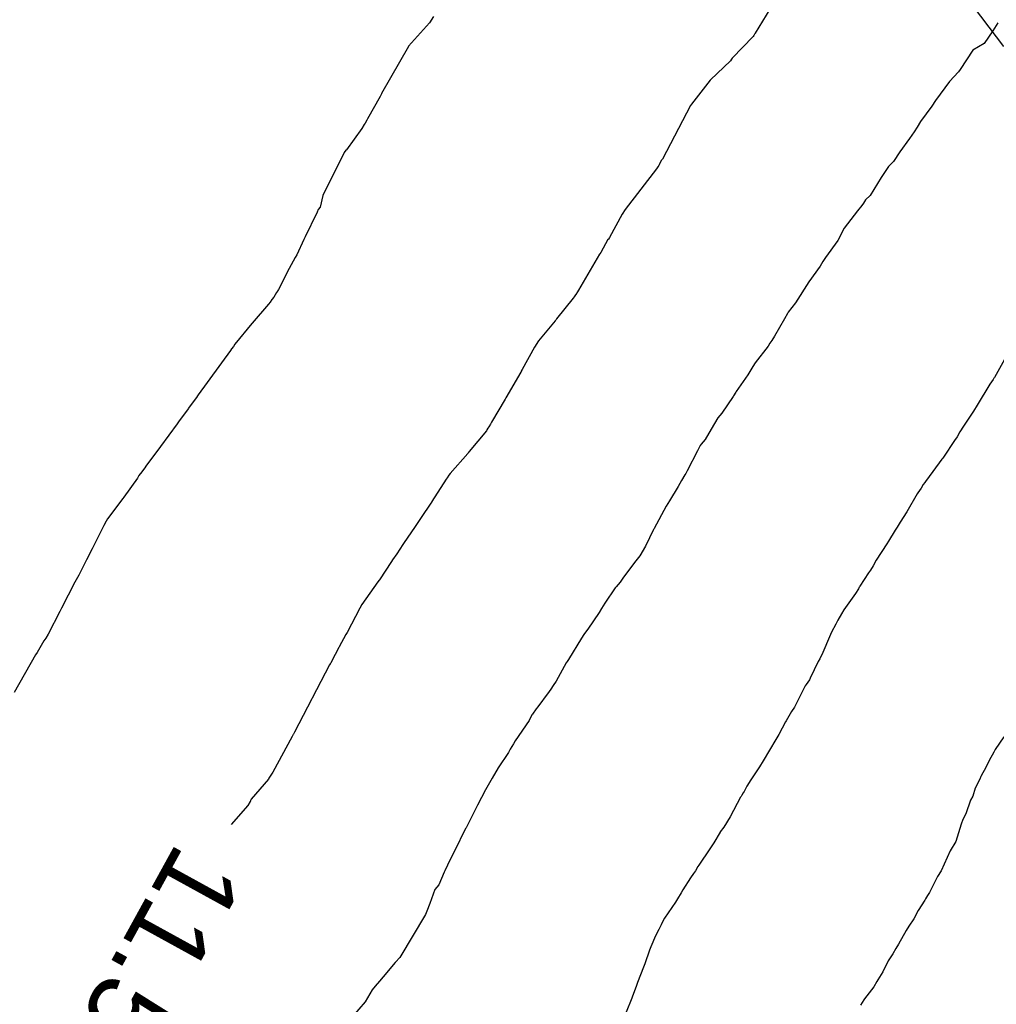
# Model space of a CAD drawing. Extents: x 158343 to 162498, y 431347 to 434500.
# Tile 153 of 220: x 159559 to 159582, y 434014 to 434037. Entities that reach past the tile are written whole.
import ezdxf

# ---------------------------------------------------------------- set-up
doc = ezdxf.new("R2010")
doc.units = 0
doc.header["$LTSCALE"] = 10
doc.header["$MEASUREMENT"] = 0
for name, color, linetype in [('000_arcering', 8, 'CONTINUOUS'), ('47_binneninrichting', 8, 'CONTINUOUS'), ('def. con-hoogtelijn (index)', 8, 'CONTINUOUS')]:
    doc.layers.add(name, color=color, linetype=linetype)
doc.styles.add('Style-WORKING', font='WORKING.shx')

# ---------------------------------------------------------------- blocks, each defined once
blk = doc.blocks.new('bestaande hoogtelijnen')
at = {"layer": 'def. con-hoogtelijn (index)'}
for p, q in [((-91.237, -29.649), (-91.572, -30.196)), ((-91.237, -29.649), (-91.572, -30.196)), ((-98.913, -29.816), (-99.005, -29.96)), ((-98.913, -29.816), (-99.005, -29.96)), ((-98.913, -29.816), (-99.005, -29.96)), ((-99.005, -29.96), (-99.484, -30.491)), ((-99.005, -29.96), (-99.484, -30.491)), ((-99.005, -29.96), (-99.484, -30.491)), ((-86.033, -29.956), (-86.154, -30.14)), ((-86.033, -29.956), (-86.154, -30.14)), ((-86.033, -29.956), (-86.154, -30.14)), ((-91.621, -30.267), (-92.101, -30.763)), ((-91.621, -30.267), (-92.101, -30.763)), ((-91.608, -30.247), (-91.621, -30.267)), ((-91.608, -30.247), (-91.621, -30.267)), ((-91.588, -30.219), (-91.608, -30.247)), ((-91.588, -30.219), (-91.608, -30.247)), ((-91.578, -30.205), (-91.588, -30.219)), ((-91.578, -30.205), (-91.588, -30.219)), ((-91.572, -30.196), (-91.578, -30.205)), ((-91.572, -30.196), (-91.578, -30.205)), ((-86.154, -30.14), (-86.347, -30.428)), ((-86.154, -30.14), (-86.347, -30.428)), ((-86.154, -30.14), (-86.347, -30.428)), ((-99.487, -30.496), (-100.101, -31.572)), ((-99.487, -30.496), (-100.101, -31.572)), ((-99.487, -30.496), (-100.101, -31.572)), ((-99.484, -30.491), (-99.487, -30.496)), ((-99.484, -30.491), (-99.487, -30.496)), ((-99.484, -30.491), (-99.487, -30.496)), ((-86.347, -30.428), (-86.606, -30.582)), ((-86.347, -30.428), (-86.606, -30.582)), ((-86.347, -30.428), (-86.606, -30.582)), ((-92.101, -30.763), (-92.116, -30.785)), ((-92.101, -30.763), (-92.116, -30.785)), ((-86.606, -30.582), (-86.894, -31.025)), ((-86.606, -30.582), (-86.894, -31.025)), ((-86.606, -30.582), (-86.894, -31.025)), ((-92.139, -30.823), (-92.591, -31.256)), ((-92.139, -30.823), (-92.591, -31.256)), ((-92.116, -30.785), (-92.139, -30.823)), ((-92.116, -30.785), (-92.139, -30.823)), ((-86.932, -31.079), (-87.143, -31.297)), ((-86.932, -31.079), (-87.143, -31.297)), ((-86.932, -31.079), (-87.143, -31.297)), ((-86.894, -31.025), (-86.932, -31.079)), ((-86.894, -31.025), (-86.932, -31.079)), ((-86.894, -31.025), (-86.932, -31.079)), ((-92.599, -31.267), (-93.026, -31.812)), ((-92.599, -31.267), (-93.026, -31.812)), ((-92.596, -31.262), (-92.599, -31.267)), ((-92.596, -31.262), (-92.599, -31.267)), ((-92.591, -31.256), (-92.596, -31.262)), ((-92.591, -31.256), (-92.596, -31.262)), ((-87.143, -31.297), (-87.46, -31.727)), ((-87.143, -31.297), (-87.46, -31.727)), ((-87.143, -31.297), (-87.46, -31.727)), ((-100.137, -31.637), (-100.423, -32.149)), ((-100.137, -31.637), (-100.423, -32.149)), ((-100.137, -31.637), (-100.423, -32.149)), ((-100.105, -31.58), (-100.137, -31.637)), ((-100.105, -31.58), (-100.137, -31.637)), ((-100.105, -31.58), (-100.137, -31.637)), ((-100.101, -31.572), (-100.105, -31.58)), ((-100.101, -31.572), (-100.105, -31.58)), ((-100.101, -31.572), (-100.105, -31.58)), ((-93.054, -31.848), (-93.692, -33.067)), ((-93.054, -31.848), (-93.692, -33.067)), ((-93.026, -31.812), (-93.054, -31.848)), ((-93.026, -31.812), (-93.054, -31.848)), ((-87.545, -31.857), (-87.798, -32.212)), ((-87.545, -31.857), (-87.798, -32.212)), ((-87.545, -31.857), (-87.798, -32.212)), ((-87.46, -31.727), (-87.545, -31.857)), ((-87.46, -31.727), (-87.545, -31.857)), ((-87.46, -31.727), (-87.545, -31.857)), ((-100.502, -32.281), (-100.553, -32.37)), ((-100.502, -32.281), (-100.553, -32.37)), ((-100.502, -32.281), (-100.553, -32.37)), ((-100.478, -32.244), (-100.502, -32.281)), ((-100.478, -32.244), (-100.502, -32.281)), ((-100.478, -32.244), (-100.502, -32.281)), ((-100.441, -32.18), (-100.478, -32.244)), ((-100.441, -32.18), (-100.478, -32.244)), ((-100.441, -32.18), (-100.478, -32.244)), ((-100.423, -32.149), (-100.441, -32.18)), ((-100.423, -32.149), (-100.441, -32.18)), ((-100.423, -32.149), (-100.441, -32.18)), ((-87.875, -32.338), (-87.948, -32.443)), ((-87.875, -32.338), (-87.948, -32.443)), ((-87.875, -32.338), (-87.948, -32.443)), ((-87.798, -32.212), (-87.875, -32.338)), ((-87.798, -32.212), (-87.875, -32.338)), ((-87.798, -32.212), (-87.875, -32.338)), ((-100.553, -32.37), (-100.906, -32.856)), ((-100.553, -32.37), (-100.906, -32.856)), ((-100.553, -32.37), (-100.906, -32.856)), ((-87.948, -32.443), (-88.053, -32.601)), ((-87.948, -32.443), (-88.053, -32.601)), ((-87.948, -32.443), (-88.053, -32.601)), ((-88.053, -32.601), (-88.272, -32.905)), ((-88.053, -32.601), (-88.272, -32.905)), ((-88.053, -32.601), (-88.272, -32.905)), ((-100.955, -32.918), (-101.441, -33.902)), ((-100.955, -32.918), (-101.441, -33.902)), ((-100.955, -32.918), (-101.441, -33.902)), ((-100.914, -32.867), (-100.955, -32.918)), ((-100.914, -32.867), (-100.955, -32.918)), ((-100.914, -32.867), (-100.955, -32.918)), ((-100.906, -32.856), (-100.914, -32.867)), ((-100.906, -32.856), (-100.914, -32.867)), ((-100.906, -32.856), (-100.914, -32.867)), ((-88.272, -32.905), (-88.421, -33.124)), ((-88.272, -32.905), (-88.421, -33.124)), ((-88.272, -32.905), (-88.421, -33.124)), ((-93.796, -33.244), (-93.824, -33.288)), ((-93.796, -33.244), (-93.824, -33.288)), ((-93.773, -33.211), (-93.796, -33.244)), ((-93.773, -33.211), (-93.796, -33.244)), ((-93.767, -33.202), (-93.773, -33.211)), ((-93.767, -33.202), (-93.773, -33.211)), ((-93.763, -33.196), (-93.767, -33.202)), ((-93.763, -33.196), (-93.767, -33.202)), ((-93.718, -33.102), (-93.763, -33.196)), ((-93.718, -33.102), (-93.763, -33.196)), ((-93.692, -33.067), (-93.718, -33.102)), ((-93.692, -33.067), (-93.718, -33.102)), ((-88.532, -33.239), (-88.698, -33.49)), ((-88.532, -33.239), (-88.698, -33.49)), ((-88.532, -33.239), (-88.698, -33.49)), ((-88.421, -33.124), (-88.532, -33.239)), ((-88.421, -33.124), (-88.532, -33.239)), ((-88.421, -33.124), (-88.532, -33.239)), ((-93.824, -33.288), (-94.541, -34.216)), ((-93.824, -33.288), (-94.541, -34.216)), ((-88.698, -33.49), (-88.949, -33.901)), ((-88.698, -33.49), (-88.949, -33.901)), ((-88.698, -33.49), (-88.949, -33.901)), ((-101.441, -33.902), (-101.506, -34.167)), ((-101.441, -33.902), (-101.506, -34.167)), ((-101.441, -33.902), (-101.506, -34.167)), ((-88.949, -33.901), (-89.053, -34.001)), ((-88.949, -33.901), (-89.053, -34.001)), ((-88.949, -33.901), (-89.053, -34.001)), ((-89.141, -34.124), (-89.24, -34.25)), ((-89.141, -34.124), (-89.24, -34.25)), ((-89.141, -34.124), (-89.24, -34.25)), ((-89.105, -34.073), (-89.141, -34.124)), ((-89.105, -34.073), (-89.141, -34.124)), ((-89.105, -34.073), (-89.141, -34.124)), ((-89.053, -34.001), (-89.105, -34.073)), ((-89.053, -34.001), (-89.105, -34.073)), ((-89.053, -34.001), (-89.105, -34.073)), ((-101.579, -34.297), (-101.845, -34.844)), ((-101.579, -34.297), (-101.845, -34.844)), ((-101.579, -34.297), (-101.845, -34.844)), ((-101.573, -34.287), (-101.579, -34.297)), ((-101.573, -34.287), (-101.579, -34.297)), ((-101.573, -34.287), (-101.579, -34.297)), ((-101.569, -34.281), (-101.573, -34.287)), ((-101.569, -34.281), (-101.573, -34.287)), ((-101.569, -34.281), (-101.573, -34.287)), ((-101.547, -34.216), (-101.569, -34.281)), ((-101.547, -34.216), (-101.569, -34.281)), ((-101.547, -34.216), (-101.569, -34.281)), ((-101.506, -34.167), (-101.547, -34.216)), ((-101.506, -34.167), (-101.547, -34.216)), ((-101.506, -34.167), (-101.547, -34.216)), ((-94.614, -34.328), (-94.903, -34.856)), ((-94.614, -34.328), (-94.903, -34.856)), ((-94.541, -34.216), (-94.614, -34.328)), ((-94.541, -34.216), (-94.614, -34.328)), ((-89.24, -34.25), (-89.544, -34.644)), ((-89.24, -34.25), (-89.544, -34.644)), ((-89.24, -34.25), (-89.544, -34.644)), ((-89.544, -34.644), (-89.691, -34.925)), ((-89.544, -34.644), (-89.691, -34.925)), ((-89.544, -34.644), (-89.691, -34.925)), ((-101.874, -34.899), (-102.038, -35.252)), ((-101.874, -34.899), (-102.038, -35.252)), ((-101.874, -34.899), (-102.038, -35.252)), ((-101.845, -34.844), (-101.874, -34.899)), ((-101.845, -34.844), (-101.874, -34.899)), ((-101.845, -34.844), (-101.874, -34.899)), ((-94.934, -34.906), (-95.097, -35.196)), ((-94.934, -34.906), (-95.097, -35.196)), ((-94.93, -34.901), (-94.934, -34.906)), ((-94.93, -34.901), (-94.934, -34.906)), ((-94.924, -34.892), (-94.93, -34.901)), ((-94.924, -34.892), (-94.93, -34.901)), ((-94.903, -34.856), (-94.924, -34.892)), ((-94.903, -34.856), (-94.924, -34.892)), ((-89.691, -34.925), (-89.971, -35.317)), ((-89.691, -34.925), (-89.971, -35.317)), ((-89.691, -34.925), (-89.971, -35.317)), ((-102.038, -35.252), (-102.075, -35.315)), ((-102.038, -35.252), (-102.075, -35.315)), ((-102.038, -35.252), (-102.075, -35.315)), ((-95.129, -35.238), (-95.605, -36.06)), ((-95.129, -35.238), (-95.605, -36.06)), ((-95.124, -35.23), (-95.129, -35.238)), ((-95.124, -35.23), (-95.129, -35.238)), ((-95.097, -35.196), (-95.124, -35.23)), ((-95.097, -35.196), (-95.124, -35.23)), ((-102.075, -35.315), (-102.211, -35.563)), ((-102.075, -35.315), (-102.211, -35.563)), ((-102.075, -35.315), (-102.211, -35.563)), ((-90.028, -35.405), (-90.095, -35.509)), ((-90.028, -35.405), (-90.095, -35.509)), ((-90.028, -35.405), (-90.095, -35.509)), ((-89.982, -35.338), (-90.028, -35.405)), ((-89.982, -35.338), (-90.028, -35.405)), ((-89.982, -35.338), (-90.028, -35.405)), ((-89.971, -35.317), (-89.982, -35.338)), ((-89.971, -35.317), (-89.982, -35.338)), ((-89.971, -35.317), (-89.982, -35.338)), ((-102.211, -35.563), (-102.458, -36.046)), ((-102.211, -35.563), (-102.458, -36.046)), ((-102.211, -35.563), (-102.458, -36.046)), ((-90.095, -35.509), (-90.349, -35.87)), ((-90.095, -35.509), (-90.349, -35.87)), ((-90.095, -35.509), (-90.349, -35.87)), ((-90.349, -35.87), (-90.655, -36.35)), ((-90.349, -35.87), (-90.655, -36.35)), ((-90.349, -35.87), (-90.655, -36.35)), ((-102.499, -36.113), (-102.561, -36.219)), ((-102.499, -36.113), (-102.561, -36.219)), ((-102.499, -36.113), (-102.561, -36.219)), ((-102.492, -36.103), (-102.499, -36.113)), ((-102.492, -36.103), (-102.499, -36.113)), ((-102.492, -36.103), (-102.499, -36.113)), ((-102.458, -36.046), (-102.492, -36.103)), ((-102.458, -36.046), (-102.492, -36.103)), ((-102.458, -36.046), (-102.492, -36.103)), ((-95.675, -36.168), (-95.704, -36.209)), ((-95.675, -36.168), (-95.704, -36.209)), ((-95.67, -36.16), (-95.675, -36.168)), ((-95.67, -36.16), (-95.675, -36.168)), ((-95.63, -36.095), (-95.67, -36.16)), ((-95.63, -36.095), (-95.67, -36.16)), ((-95.605, -36.06), (-95.63, -36.095)), ((-95.605, -36.06), (-95.63, -36.095)), ((-102.686, -36.381), (-103.054, -36.812)), ((-102.686, -36.381), (-103.054, -36.812)), ((-102.686, -36.381), (-103.054, -36.812)), ((-102.643, -36.332), (-102.686, -36.381)), ((-102.643, -36.332), (-102.686, -36.381)), ((-102.643, -36.332), (-102.686, -36.381)), ((-102.603, -36.27), (-102.643, -36.332)), ((-102.603, -36.27), (-102.643, -36.332)), ((-102.603, -36.27), (-102.643, -36.332)), ((-102.561, -36.219), (-102.603, -36.27)), ((-102.561, -36.219), (-102.603, -36.27)), ((-102.561, -36.219), (-102.603, -36.27)), ((-95.727, -36.244), (-96.113, -36.717)), ((-95.727, -36.244), (-96.113, -36.717)), ((-95.704, -36.209), (-95.727, -36.244)), ((-95.704, -36.209), (-95.727, -36.244)), ((-90.655, -36.35), (-90.821, -36.564)), ((-90.655, -36.35), (-90.821, -36.564)), ((-90.655, -36.35), (-90.821, -36.564)), ((-90.837, -36.59), (-90.904, -36.712)), ((-90.837, -36.59), (-90.904, -36.712)), ((-90.837, -36.59), (-90.904, -36.712)), ((-90.821, -36.564), (-90.837, -36.59)), ((-90.821, -36.564), (-90.837, -36.59)), ((-90.821, -36.564), (-90.837, -36.59)), ((-103.062, -36.822), (-103.45, -37.292)), ((-103.062, -36.822), (-103.45, -37.292)), ((-103.062, -36.822), (-103.45, -37.292)), ((-103.057, -36.816), (-103.062, -36.822)), ((-103.057, -36.816), (-103.062, -36.822)), ((-103.057, -36.816), (-103.062, -36.822)), ((-103.054, -36.812), (-103.057, -36.816)), ((-103.054, -36.812), (-103.057, -36.816)), ((-103.054, -36.812), (-103.057, -36.816)), ((-96.14, -36.762), (-96.521, -37.217)), ((-96.14, -36.762), (-96.521, -37.217)), ((-96.127, -36.74), (-96.14, -36.762)), ((-96.127, -36.74), (-96.14, -36.762)), ((-96.113, -36.717), (-96.127, -36.74)), ((-96.113, -36.717), (-96.127, -36.74)), ((-90.904, -36.712), (-91.13, -37.111)), ((-90.904, -36.712), (-91.13, -37.111)), ((-90.904, -36.712), (-91.13, -37.111)), ((-103.45, -37.292), (-103.485, -37.347)), ((-103.45, -37.292), (-103.485, -37.347)), ((-103.45, -37.292), (-103.485, -37.347)), ((-96.521, -37.217), (-96.613, -37.361)), ((-96.521, -37.217), (-96.613, -37.361)), ((-91.238, -37.272), (-91.276, -37.338)), ((-91.238, -37.272), (-91.276, -37.338)), ((-91.238, -37.272), (-91.276, -37.338)), ((-91.195, -37.207), (-91.238, -37.272)), ((-91.195, -37.207), (-91.238, -37.272)), ((-91.195, -37.207), (-91.238, -37.272)), ((-91.13, -37.111), (-91.195, -37.207)), ((-91.13, -37.111), (-91.195, -37.207)), ((-91.13, -37.111), (-91.195, -37.207)), ((-103.55, -37.435), (-104.286, -38.445)), ((-103.55, -37.435), (-104.286, -38.445)), ((-103.55, -37.435), (-104.286, -38.445)), ((-103.527, -37.4), (-103.55, -37.435)), ((-103.527, -37.4), (-103.55, -37.435)), ((-103.527, -37.4), (-103.55, -37.435)), ((-103.485, -37.347), (-103.527, -37.4)), ((-103.485, -37.347), (-103.527, -37.4)), ((-103.485, -37.347), (-103.527, -37.4)), ((-96.613, -37.361), (-96.89, -37.869)), ((-96.613, -37.361), (-96.89, -37.869)), ((-91.276, -37.338), (-91.573, -37.719)), ((-91.276, -37.338), (-91.573, -37.719)), ((-91.276, -37.338), (-91.573, -37.719)), ((-91.573, -37.719), (-91.63, -37.801)), ((-91.573, -37.719), (-91.63, -37.801)), ((-91.573, -37.719), (-91.63, -37.801)), ((-85.849, -37.574), (-86.113, -38.051)), ((-85.849, -37.574), (-86.113, -38.051)), ((-96.923, -37.93), (-97.263, -38.519)), ((-96.923, -37.93), (-97.263, -38.519)), ((-96.916, -37.919), (-96.923, -37.93)), ((-96.916, -37.919), (-96.923, -37.93)), ((-96.915, -37.916), (-96.916, -37.919)), ((-96.915, -37.916), (-96.916, -37.919)), ((-96.912, -37.91), (-96.915, -37.916)), ((-96.912, -37.91), (-96.915, -37.916)), ((-96.89, -37.869), (-96.912, -37.91)), ((-96.89, -37.869), (-96.912, -37.91)), ((-91.63, -37.801), (-91.74, -37.991)), ((-91.63, -37.801), (-91.74, -37.991)), ((-91.63, -37.801), (-91.74, -37.991)), ((-91.74, -37.991), (-92.008, -38.37)), ((-91.74, -37.991), (-92.008, -38.37)), ((-91.74, -37.991), (-92.008, -38.37)), ((-86.145, -38.099), (-86.217, -38.201)), ((-86.145, -38.099), (-86.217, -38.201)), ((-86.126, -38.07), (-86.145, -38.099)), ((-86.126, -38.07), (-86.145, -38.099)), ((-86.113, -38.051), (-86.126, -38.07)), ((-86.113, -38.051), (-86.126, -38.07)), ((-92.017, -38.385), (-92.073, -38.473)), ((-92.017, -38.385), (-92.073, -38.473)), ((-92.017, -38.385), (-92.073, -38.473)), ((-92.008, -38.37), (-92.017, -38.385)), ((-92.008, -38.37), (-92.017, -38.385)), ((-92.008, -38.37), (-92.017, -38.385)), ((-86.217, -38.201), (-86.509, -38.687)), ((-86.217, -38.201), (-86.509, -38.687)), ((-104.328, -38.507), (-104.492, -38.729)), ((-104.328, -38.507), (-104.492, -38.729)), ((-104.328, -38.507), (-104.492, -38.729)), ((-104.303, -38.471), (-104.328, -38.507)), ((-104.303, -38.471), (-104.328, -38.507)), ((-104.303, -38.471), (-104.328, -38.507)), ((-104.286, -38.445), (-104.303, -38.471)), ((-104.286, -38.445), (-104.303, -38.471)), ((-104.286, -38.445), (-104.303, -38.471)), ((-97.281, -38.549), (-97.593, -39.073)), ((-97.281, -38.549), (-97.593, -39.073)), ((-97.263, -38.519), (-97.281, -38.549)), ((-97.263, -38.519), (-97.281, -38.549)), ((-92.079, -38.483), (-92.338, -38.866)), ((-92.079, -38.483), (-92.338, -38.866)), ((-92.079, -38.483), (-92.338, -38.866)), ((-92.073, -38.473), (-92.079, -38.483)), ((-92.073, -38.473), (-92.079, -38.483)), ((-92.073, -38.473), (-92.079, -38.483)), ((-104.517, -38.767), (-104.734, -39.065)), ((-104.517, -38.767), (-104.734, -39.065)), ((-104.517, -38.767), (-104.734, -39.065)), ((-104.507, -38.752), (-104.517, -38.767)), ((-104.507, -38.752), (-104.517, -38.767)), ((-104.507, -38.752), (-104.517, -38.767)), ((-104.492, -38.729), (-104.507, -38.752)), ((-104.492, -38.729), (-104.507, -38.752)), ((-104.492, -38.729), (-104.507, -38.752)), ((-92.338, -38.866), (-92.427, -38.975)), ((-92.338, -38.866), (-92.427, -38.975)), ((-92.338, -38.866), (-92.427, -38.975)), ((-86.595, -38.822), (-86.817, -39.161)), ((-86.595, -38.822), (-86.817, -39.161)), ((-86.509, -38.687), (-86.595, -38.822)), ((-86.509, -38.687), (-86.595, -38.822)), ((-104.734, -39.065), (-104.764, -39.11)), ((-104.734, -39.065), (-104.764, -39.11)), ((-104.734, -39.065), (-104.764, -39.11)), ((-97.593, -39.073), (-97.618, -39.12)), ((-97.593, -39.073), (-97.618, -39.12)), ((-92.427, -38.975), (-92.581, -39.233)), ((-92.427, -38.975), (-92.581, -39.233)), ((-92.427, -38.975), (-92.581, -39.233)), ((-104.764, -39.11), (-105.146, -39.627)), ((-104.764, -39.11), (-105.146, -39.627)), ((-104.764, -39.11), (-105.146, -39.627)), ((-97.709, -39.267), (-98.103, -39.74)), ((-97.709, -39.267), (-98.103, -39.74)), ((-97.697, -39.247), (-97.709, -39.267)), ((-97.697, -39.247), (-97.709, -39.267)), ((-97.68, -39.212), (-97.697, -39.247)), ((-97.68, -39.212), (-97.697, -39.247)), ((-97.654, -39.176), (-97.68, -39.212)), ((-97.654, -39.176), (-97.68, -39.212)), ((-97.618, -39.12), (-97.654, -39.176)), ((-97.618, -39.12), (-97.654, -39.176)), ((-92.581, -39.233), (-92.719, -39.468)), ((-92.581, -39.233), (-92.719, -39.468)), ((-92.581, -39.233), (-92.719, -39.468)), ((-86.901, -39.294), (-86.965, -39.407)), ((-86.901, -39.294), (-86.965, -39.407)), ((-86.817, -39.161), (-86.901, -39.294)), ((-86.817, -39.161), (-86.901, -39.294)), ((-92.719, -39.468), (-92.807, -39.573)), ((-92.719, -39.468), (-92.807, -39.573)), ((-92.719, -39.468), (-92.807, -39.573)), ((-87.024, -39.491), (-87.28, -39.87)), ((-87.024, -39.491), (-87.28, -39.87)), ((-86.965, -39.407), (-87.024, -39.491)), ((-86.965, -39.407), (-87.024, -39.491)), ((-105.185, -39.683), (-105.487, -40.08)), ((-105.185, -39.683), (-105.487, -40.08)), ((-105.185, -39.683), (-105.487, -40.08)), ((-105.146, -39.627), (-105.185, -39.683)), ((-105.146, -39.627), (-105.185, -39.683)), ((-105.146, -39.627), (-105.185, -39.683)), ((-98.103, -39.74), (-98.128, -39.773)), ((-98.103, -39.74), (-98.128, -39.773)), ((-92.892, -39.724), (-93.127, -40.183)), ((-92.892, -39.724), (-93.127, -40.183)), ((-92.892, -39.724), (-93.127, -40.183)), ((-92.828, -39.607), (-92.892, -39.724)), ((-92.828, -39.607), (-92.892, -39.724)), ((-92.828, -39.607), (-92.892, -39.724)), ((-92.807, -39.573), (-92.828, -39.607)), ((-92.807, -39.573), (-92.828, -39.607)), ((-92.807, -39.573), (-92.828, -39.607)), ((-98.135, -39.784), (-98.534, -40.24)), ((-98.135, -39.784), (-98.534, -40.24)), ((-98.128, -39.773), (-98.135, -39.784)), ((-98.128, -39.773), (-98.135, -39.784)), ((-87.311, -39.915), (-87.373, -39.999)), ((-87.311, -39.915), (-87.373, -39.999)), ((-87.299, -39.897), (-87.311, -39.915)), ((-87.299, -39.897), (-87.311, -39.915)), ((-87.28, -39.87), (-87.299, -39.897)), ((-87.28, -39.87), (-87.299, -39.897)), ((-105.577, -40.205), (-105.641, -40.29)), ((-105.577, -40.205), (-105.641, -40.29)), ((-105.577, -40.205), (-105.641, -40.29)), ((-105.492, -40.089), (-105.577, -40.205)), ((-105.492, -40.089), (-105.577, -40.205)), ((-105.492, -40.089), (-105.577, -40.205)), ((-105.489, -40.083), (-105.492, -40.089)), ((-105.489, -40.083), (-105.492, -40.089)), ((-105.489, -40.083), (-105.492, -40.089)), ((-105.487, -40.08), (-105.489, -40.083)), ((-105.487, -40.08), (-105.489, -40.083)), ((-105.487, -40.08), (-105.489, -40.083)), ((-93.127, -40.183), (-93.161, -40.241)), ((-93.127, -40.183), (-93.161, -40.241)), ((-93.127, -40.183), (-93.161, -40.241)), ((-87.373, -39.999), (-87.606, -40.315)), ((-87.373, -39.999), (-87.606, -40.315)), ((-105.672, -40.35), (-105.988, -40.785)), ((-105.672, -40.35), (-105.988, -40.785)), ((-105.672, -40.35), (-105.988, -40.785)), ((-105.641, -40.29), (-105.672, -40.35)), ((-105.641, -40.29), (-105.672, -40.35)), ((-105.641, -40.29), (-105.672, -40.35)), ((-98.63, -40.373), (-98.952, -40.879)), ((-98.63, -40.373), (-98.952, -40.879)), ((-98.608, -40.341), (-98.63, -40.373)), ((-98.608, -40.341), (-98.63, -40.373)), ((-98.566, -40.282), (-98.608, -40.341)), ((-98.566, -40.282), (-98.608, -40.341)), ((-98.534, -40.24), (-98.566, -40.282)), ((-98.534, -40.24), (-98.566, -40.282)), ((-93.255, -40.402), (-93.333, -40.538)), ((-93.255, -40.402), (-93.333, -40.538)), ((-93.255, -40.402), (-93.333, -40.538)), ((-93.179, -40.275), (-93.255, -40.402)), ((-93.179, -40.275), (-93.255, -40.402)), ((-93.179, -40.275), (-93.255, -40.402)), ((-93.161, -40.241), (-93.179, -40.275)), ((-93.161, -40.241), (-93.179, -40.275)), ((-93.161, -40.241), (-93.179, -40.275)), ((-87.706, -40.445), (-87.738, -40.497)), ((-87.706, -40.445), (-87.738, -40.497)), ((-87.69, -40.422), (-87.706, -40.445)), ((-87.69, -40.422), (-87.706, -40.445)), ((-87.606, -40.315), (-87.69, -40.422)), ((-87.606, -40.315), (-87.69, -40.422)), ((-93.333, -40.538), (-93.534, -40.867)), ((-93.333, -40.538), (-93.534, -40.867)), ((-93.333, -40.538), (-93.534, -40.867)), ((-87.789, -40.577), (-87.865, -40.684)), ((-87.789, -40.577), (-87.865, -40.684)), ((-87.738, -40.497), (-87.789, -40.577)), ((-87.738, -40.497), (-87.789, -40.577)), ((-106.004, -40.816), (-106.355, -41.281)), ((-106.004, -40.816), (-106.355, -41.281)), ((-106.004, -40.816), (-106.355, -41.281)), ((-105.988, -40.785), (-106.004, -40.816)), ((-105.988, -40.785), (-106.004, -40.816)), ((-105.988, -40.785), (-106.004, -40.816)), ((-98.957, -40.887), (-98.98, -40.921)), ((-98.957, -40.887), (-98.98, -40.921)), ((-98.952, -40.879), (-98.957, -40.887)), ((-98.952, -40.879), (-98.957, -40.887)), ((-93.534, -40.867), (-93.606, -40.988)), ((-93.534, -40.867), (-93.606, -40.988)), ((-93.534, -40.867), (-93.606, -40.988)), ((-87.881, -40.709), (-88.115, -41.121)), ((-87.881, -40.709), (-88.115, -41.121)), ((-87.865, -40.684), (-87.881, -40.709)), ((-87.865, -40.684), (-87.881, -40.709)), ((-98.98, -40.921), (-99.199, -41.244)), ((-98.98, -40.921), (-99.199, -41.244)), ((-93.606, -40.988), (-93.882, -41.498)), ((-93.606, -40.988), (-93.882, -41.498)), ((-93.606, -40.988), (-93.882, -41.498)), ((-106.387, -41.334), (-106.44, -41.426)), ((-106.387, -41.334), (-106.44, -41.426)), ((-106.387, -41.334), (-106.44, -41.426)), ((-106.355, -41.281), (-106.387, -41.334)), ((-106.355, -41.281), (-106.387, -41.334)), ((-106.355, -41.281), (-106.387, -41.334)), ((-99.199, -41.244), (-99.353, -41.478)), ((-99.199, -41.244), (-99.353, -41.478)), ((-88.115, -41.121), (-88.262, -41.355)), ((-88.115, -41.121), (-88.262, -41.355)), ((-106.457, -41.461), (-106.708, -41.965)), ((-106.457, -41.461), (-106.708, -41.965)), ((-106.457, -41.461), (-106.708, -41.965)), ((-106.44, -41.426), (-106.457, -41.461)), ((-106.44, -41.426), (-106.457, -41.461)), ((-106.44, -41.426), (-106.457, -41.461)), ((-99.353, -41.478), (-99.587, -41.816)), ((-99.353, -41.478), (-99.587, -41.816)), ((-93.896, -41.52), (-94.078, -41.901)), ((-93.896, -41.52), (-94.078, -41.901)), ((-93.896, -41.52), (-94.078, -41.901)), ((-93.89, -41.512), (-93.896, -41.52)), ((-93.89, -41.512), (-93.896, -41.52)), ((-93.89, -41.512), (-93.896, -41.52)), ((-93.882, -41.498), (-93.89, -41.512)), ((-93.882, -41.498), (-93.89, -41.512)), ((-93.882, -41.498), (-93.89, -41.512)), ((-88.379, -41.537), (-88.529, -41.784)), ((-88.379, -41.537), (-88.529, -41.784)), ((-88.335, -41.464), (-88.379, -41.537)), ((-88.335, -41.464), (-88.379, -41.537)), ((-88.262, -41.355), (-88.335, -41.464)), ((-88.262, -41.355), (-88.335, -41.464)), ((-88.529, -41.784), (-88.568, -41.85)), ((-88.529, -41.784), (-88.568, -41.85)), ((-106.708, -41.965), (-106.839, -42.216)), ((-106.708, -41.965), (-106.839, -42.216)), ((-106.708, -41.965), (-106.839, -42.216)), ((-99.614, -41.86), (-99.756, -42.075)), ((-99.614, -41.86), (-99.756, -42.075)), ((-99.587, -41.816), (-99.614, -41.86)), ((-99.587, -41.816), (-99.614, -41.86)), ((-94.078, -41.901), (-94.21, -42.124)), ((-94.078, -41.901), (-94.21, -42.124)), ((-94.078, -41.901), (-94.21, -42.124)), ((-88.568, -41.85), (-88.814, -42.218)), ((-88.568, -41.85), (-88.814, -42.218)), ((-106.839, -42.216), (-107.012, -42.561)), ((-106.839, -42.216), (-107.012, -42.561)), ((-106.839, -42.216), (-107.012, -42.561)), ((-99.854, -42.216), (-99.875, -42.254)), ((-99.854, -42.216), (-99.875, -42.254)), ((-99.756, -42.075), (-99.854, -42.216)), ((-99.756, -42.075), (-99.854, -42.216)), ((-94.301, -42.233), (-94.581, -42.606)), ((-94.301, -42.233), (-94.581, -42.606)), ((-94.301, -42.233), (-94.581, -42.606)), ((-94.21, -42.124), (-94.301, -42.233)), ((-94.21, -42.124), (-94.301, -42.233)), ((-94.21, -42.124), (-94.301, -42.233)), ((-88.814, -42.218), (-88.881, -42.348)), ((-88.814, -42.218), (-88.881, -42.348)), ((-99.875, -42.254), (-100.151, -42.666)), ((-99.875, -42.254), (-100.151, -42.666)), ((-88.944, -42.448), (-88.986, -42.511)), ((-88.944, -42.448), (-88.986, -42.511)), ((-88.881, -42.348), (-88.944, -42.448)), ((-88.881, -42.348), (-88.944, -42.448)), ((-107.012, -42.561), (-107.099, -42.726)), ((-107.012, -42.561), (-107.099, -42.726)), ((-107.012, -42.561), (-107.099, -42.726)), ((-100.159, -42.679), (-100.186, -42.714)), ((-100.159, -42.679), (-100.186, -42.714)), ((-100.156, -42.674), (-100.159, -42.679)), ((-100.156, -42.674), (-100.159, -42.679)), ((-100.151, -42.666), (-100.156, -42.674)), ((-100.151, -42.666), (-100.156, -42.674)), ((-94.581, -42.606), (-94.658, -42.723)), ((-94.581, -42.606), (-94.658, -42.723)), ((-94.581, -42.606), (-94.658, -42.723)), ((-88.986, -42.511), (-89.183, -42.814)), ((-88.986, -42.511), (-89.183, -42.814)), ((-107.099, -42.726), (-107.406, -43.319)), ((-107.099, -42.726), (-107.406, -43.319)), ((-107.099, -42.726), (-107.406, -43.319)), ((-100.187, -42.715), (-100.55, -43.231)), ((-100.187, -42.715), (-100.55, -43.231)), ((-100.186, -42.714), (-100.187, -42.715)), ((-100.186, -42.714), (-100.187, -42.715)), ((-94.767, -42.851), (-95.006, -43.204)), ((-94.767, -42.851), (-95.006, -43.204)), ((-94.767, -42.851), (-95.006, -43.204)), ((-94.757, -42.838), (-94.767, -42.851)), ((-94.757, -42.838), (-94.767, -42.851)), ((-94.757, -42.838), (-94.767, -42.851)), ((-94.75, -42.828), (-94.757, -42.838)), ((-94.75, -42.828), (-94.757, -42.838)), ((-94.75, -42.828), (-94.757, -42.838)), ((-94.658, -42.723), (-94.75, -42.828)), ((-94.658, -42.723), (-94.75, -42.828)), ((-94.658, -42.723), (-94.75, -42.828)), ((-89.22, -42.876), (-89.287, -42.981)), ((-89.22, -42.876), (-89.287, -42.981)), ((-89.198, -42.84), (-89.22, -42.876)), ((-89.198, -42.84), (-89.22, -42.876)), ((-89.193, -42.83), (-89.198, -42.84)), ((-89.193, -42.83), (-89.198, -42.84)), ((-89.183, -42.814), (-89.193, -42.83)), ((-89.183, -42.814), (-89.193, -42.83)), ((-89.287, -42.981), (-89.551, -43.351)), ((-89.287, -42.981), (-89.551, -43.351)), ((-107.406, -43.319), (-107.444, -43.39)), ((-107.406, -43.319), (-107.444, -43.39)), ((-107.406, -43.319), (-107.444, -43.39)), ((-100.599, -43.316), (-100.885, -43.874)), ((-100.599, -43.316), (-100.885, -43.874)), ((-100.55, -43.231), (-100.599, -43.316)), ((-100.55, -43.231), (-100.599, -43.316)), ((-95.081, -43.321), (-95.138, -43.413)), ((-95.081, -43.321), (-95.138, -43.413)), ((-95.081, -43.321), (-95.138, -43.413)), ((-95.006, -43.204), (-95.081, -43.321)), ((-95.006, -43.204), (-95.081, -43.321)), ((-95.006, -43.204), (-95.081, -43.321)), ((-89.551, -43.351), (-89.608, -43.444)), ((-89.551, -43.351), (-89.608, -43.444)), ((-107.444, -43.39), (-107.715, -43.91)), ((-107.444, -43.39), (-107.715, -43.91)), ((-107.444, -43.39), (-107.715, -43.91)), ((-95.138, -43.413), (-95.396, -43.792)), ((-95.138, -43.413), (-95.396, -43.792)), ((-95.138, -43.413), (-95.396, -43.792)), ((-89.686, -43.588), (-89.736, -43.682)), ((-89.686, -43.588), (-89.736, -43.682)), ((-89.608, -43.444), (-89.686, -43.588)), ((-89.608, -43.444), (-89.686, -43.588)), ((-95.396, -43.792), (-95.446, -43.866)), ((-95.396, -43.792), (-95.446, -43.866)), ((-95.396, -43.792), (-95.446, -43.866)), ((-89.736, -43.682), (-89.83, -43.864)), ((-89.736, -43.682), (-89.83, -43.864)), ((-107.763, -43.998), (-107.814, -44.059)), ((-107.763, -43.998), (-107.814, -44.059)), ((-107.763, -43.998), (-107.814, -44.059)), ((-107.715, -43.91), (-107.763, -43.998)), ((-107.715, -43.91), (-107.763, -43.998)), ((-107.715, -43.91), (-107.763, -43.998)), ((-100.914, -43.916), (-101.069, -44.202)), ((-100.914, -43.916), (-101.069, -44.202)), ((-100.885, -43.874), (-100.914, -43.916)), ((-100.885, -43.874), (-100.914, -43.916)), ((-95.536, -43.998), (-95.835, -44.485)), ((-95.536, -43.998), (-95.835, -44.485)), ((-95.536, -43.998), (-95.835, -44.485)), ((-95.482, -43.92), (-95.536, -43.998)), ((-95.482, -43.92), (-95.536, -43.998)), ((-95.482, -43.92), (-95.536, -43.998)), ((-95.446, -43.866), (-95.482, -43.92)), ((-95.446, -43.866), (-95.482, -43.92)), ((-95.446, -43.866), (-95.482, -43.92)), ((-89.881, -43.972), (-90.03, -44.325)), ((-89.881, -43.972), (-90.03, -44.325)), ((-89.83, -43.864), (-89.881, -43.972)), ((-89.83, -43.864), (-89.881, -43.972)), ((-107.814, -44.059), (-107.959, -44.33)), ((-107.814, -44.059), (-107.959, -44.33)), ((-107.814, -44.059), (-107.959, -44.33)), ((-101.075, -44.213), (-101.241, -44.535)), ((-101.075, -44.213), (-101.241, -44.535)), ((-101.069, -44.202), (-101.075, -44.213)), ((-101.069, -44.202), (-101.075, -44.213)), ((-108.004, -44.381), (-108.488, -45.242)), ((-108.004, -44.381), (-108.488, -45.242)), ((-108.004, -44.381), (-108.488, -45.242)), ((-107.959, -44.33), (-108.004, -44.381)), ((-107.959, -44.33), (-108.004, -44.381)), ((-107.959, -44.33), (-108.004, -44.381)), ((-95.835, -44.485), (-95.867, -44.534)), ((-95.835, -44.485), (-95.867, -44.534)), ((-95.835, -44.485), (-95.867, -44.534)), ((-90.102, -44.474), (-90.139, -44.537)), ((-90.102, -44.474), (-90.139, -44.537)), ((-90.03, -44.325), (-90.102, -44.474)), ((-90.03, -44.325), (-90.102, -44.474)), ((-101.289, -44.613), (-102.091, -46.148)), ((-101.289, -44.613), (-102.091, -46.148)), ((-101.276, -44.589), (-101.289, -44.613)), ((-101.276, -44.589), (-101.289, -44.613)), ((-101.263, -44.568), (-101.276, -44.589)), ((-101.263, -44.568), (-101.276, -44.589)), ((-101.241, -44.535), (-101.263, -44.568)), ((-101.241, -44.535), (-101.263, -44.568)), ((-95.89, -44.567), (-96.119, -44.984)), ((-95.89, -44.567), (-96.119, -44.984)), ((-95.89, -44.567), (-96.119, -44.984)), ((-95.867, -44.534), (-95.89, -44.567)), ((-95.867, -44.534), (-95.89, -44.567)), ((-95.867, -44.534), (-95.89, -44.567)), ((-90.139, -44.537), (-90.316, -44.917)), ((-90.139, -44.537), (-90.316, -44.917)), ((-90.316, -44.917), (-90.335, -44.954)), ((-90.316, -44.917), (-90.335, -44.954)), ((-96.238, -45.164), (-96.274, -45.219)), ((-96.238, -45.164), (-96.274, -45.219)), ((-96.238, -45.164), (-96.274, -45.219)), ((-96.183, -45.079), (-96.238, -45.164)), ((-96.183, -45.079), (-96.238, -45.164)), ((-96.183, -45.079), (-96.238, -45.164)), ((-96.119, -44.984), (-96.183, -45.079)), ((-96.119, -44.984), (-96.183, -45.079)), ((-96.119, -44.984), (-96.183, -45.079)), ((-90.436, -45.092), (-90.677, -45.573)), ((-90.436, -45.092), (-90.677, -45.573)), ((-90.414, -45.059), (-90.436, -45.092)), ((-90.414, -45.059), (-90.436, -45.092)), ((-90.335, -44.954), (-90.414, -45.059)), ((-90.335, -44.954), (-90.414, -45.059)), ((-96.274, -45.219), (-96.561, -45.598)), ((-96.274, -45.219), (-96.561, -45.598)), ((-96.274, -45.219), (-96.561, -45.598)), ((-96.574, -45.614), (-96.657, -45.733)), ((-96.574, -45.614), (-96.657, -45.733)), ((-96.574, -45.614), (-96.657, -45.733)), ((-96.561, -45.598), (-96.574, -45.614)), ((-96.561, -45.598), (-96.574, -45.614)), ((-96.561, -45.598), (-96.574, -45.614)), ((-90.677, -45.573), (-90.745, -45.673)), ((-90.677, -45.573), (-90.745, -45.673)), ((-96.669, -45.753), (-96.735, -45.881)), ((-96.669, -45.753), (-96.735, -45.881)), ((-96.669, -45.753), (-96.735, -45.881)), ((-96.657, -45.733), (-96.669, -45.753)), ((-96.657, -45.733), (-96.669, -45.753)), ((-96.657, -45.733), (-96.669, -45.753)), ((-90.745, -45.673), (-90.865, -45.887)), ((-90.745, -45.673), (-90.865, -45.887)), ((-96.735, -45.881), (-97.055, -46.347)), ((-96.735, -45.881), (-97.055, -46.347)), ((-96.735, -45.881), (-97.055, -46.347)), ((-90.881, -45.913), (-91.034, -46.203)), ((-90.881, -45.913), (-91.034, -46.203)), ((-90.865, -45.887), (-90.881, -45.913)), ((-90.865, -45.887), (-90.881, -45.913)), ((-102.139, -46.243), (-102.587, -47.056)), ((-102.139, -46.243), (-102.587, -47.056)), ((-102.116, -46.197), (-102.139, -46.243)), ((-102.116, -46.197), (-102.139, -46.243)), ((-102.115, -46.195), (-102.116, -46.196)), ((-102.115, -46.195), (-102.116, -46.196)), ((-102.116, -46.196), (-102.116, -46.197)), ((-102.116, -46.196), (-102.116, -46.197)), ((-102.091, -46.148), (-102.115, -46.195)), ((-102.091, -46.148), (-102.115, -46.195)), ((-102.115, -46.195), (-102.115, -46.195)), ((-102.115, -46.195), (-102.115, -46.195)), ((-91.034, -46.203), (-91.107, -46.31)), ((-91.034, -46.203), (-91.107, -46.31)), ((-85.899, -46.251), (-86.098, -46.542)), ((-85.899, -46.251), (-86.098, -46.542)), ((-85.899, -46.251), (-86.098, -46.542)), ((-97.091, -46.413), (-97.165, -46.533)), ((-97.091, -46.413), (-97.165, -46.533)), ((-97.091, -46.413), (-97.165, -46.533)), ((-97.055, -46.347), (-97.091, -46.413)), ((-97.055, -46.347), (-97.091, -46.413)), ((-97.055, -46.347), (-97.091, -46.413)), ((-91.107, -46.31), (-91.394, -46.801)), ((-91.107, -46.31), (-91.394, -46.801)), ((-97.203, -46.607), (-97.439, -46.963)), ((-97.203, -46.607), (-97.439, -46.963)), ((-97.203, -46.607), (-97.439, -46.963)), ((-97.165, -46.533), (-97.203, -46.607)), ((-97.165, -46.533), (-97.203, -46.607)), ((-97.165, -46.533), (-97.203, -46.607)), ((-86.129, -46.606), (-86.232, -46.793)), ((-86.129, -46.606), (-86.232, -46.793)), ((-86.129, -46.606), (-86.232, -46.793)), ((-86.098, -46.542), (-86.129, -46.606)), ((-86.098, -46.542), (-86.129, -46.606)), ((-86.098, -46.542), (-86.129, -46.606)), ((-97.439, -46.963), (-97.58, -47.198)), ((-97.439, -46.963), (-97.58, -47.198)), ((-97.439, -46.963), (-97.58, -47.198)), ((-91.479, -46.939), (-91.672, -47.235)), ((-91.479, -46.939), (-91.672, -47.235)), ((-91.394, -46.801), (-91.479, -46.939)), ((-91.394, -46.801), (-91.479, -46.939)), ((-86.308, -46.956), (-86.417, -47.144)), ((-86.308, -46.956), (-86.417, -47.144)), ((-86.308, -46.956), (-86.417, -47.144)), ((-86.232, -46.793), (-86.308, -46.956)), ((-86.232, -46.793), (-86.308, -46.956)), ((-86.232, -46.793), (-86.308, -46.956)), ((-102.642, -47.151), (-102.674, -47.196)), ((-102.642, -47.151), (-102.674, -47.196)), ((-102.598, -47.08), (-102.642, -47.151)), ((-102.598, -47.08), (-102.642, -47.151)), ((-102.587, -47.056), (-102.598, -47.08)), ((-102.587, -47.056), (-102.598, -47.08)), ((-86.426, -47.16), (-86.449, -47.215)), ((-86.426, -47.16), (-86.449, -47.215)), ((-86.426, -47.16), (-86.449, -47.215)), ((-86.417, -47.144), (-86.426, -47.16)), ((-86.417, -47.144), (-86.426, -47.16)), ((-86.417, -47.144), (-86.426, -47.16)), ((-102.684, -47.222), (-103.08, -47.679)), ((-102.684, -47.222), (-103.08, -47.679)), ((-102.674, -47.196), (-102.684, -47.222)), ((-102.674, -47.196), (-102.684, -47.222)), ((-97.58, -47.198), (-97.728, -47.46)), ((-97.58, -47.198), (-97.728, -47.46)), ((-97.58, -47.198), (-97.728, -47.46)), ((-91.764, -47.379), (-91.828, -47.497)), ((-91.764, -47.379), (-91.828, -47.497)), ((-91.672, -47.235), (-91.764, -47.379)), ((-91.672, -47.235), (-91.764, -47.379)), ((-86.449, -47.215), (-86.553, -47.421)), ((-86.449, -47.215), (-86.553, -47.421)), ((-86.449, -47.215), (-86.553, -47.421)), ((-97.728, -47.46), (-97.913, -47.814)), ((-97.728, -47.46), (-97.913, -47.814)), ((-97.728, -47.46), (-97.913, -47.814)), ((-91.907, -47.627), (-92.147, -48.075)), ((-91.907, -47.627), (-92.147, -48.075)), ((-91.897, -47.611), (-91.907, -47.627)), ((-91.897, -47.611), (-91.907, -47.627)), ((-91.881, -47.587), (-91.897, -47.611)), ((-91.881, -47.587), (-91.897, -47.611)), ((-91.847, -47.531), (-91.881, -47.587)), ((-91.847, -47.531), (-91.881, -47.587)), ((-91.828, -47.497), (-91.847, -47.531)), ((-91.828, -47.497), (-91.847, -47.531)), ((-86.607, -47.605), (-86.659, -47.697)), ((-86.607, -47.605), (-86.659, -47.697)), ((-86.607, -47.605), (-86.659, -47.697)), ((-86.553, -47.421), (-86.607, -47.605)), ((-86.553, -47.421), (-86.607, -47.605)), ((-86.553, -47.421), (-86.607, -47.605)), ((-103.154, -47.82), (-103.535, -48.251)), ((-103.154, -47.82), (-103.535, -48.251)), ((-103.1, -47.731), (-103.154, -47.82)), ((-103.1, -47.731), (-103.154, -47.82)), ((-103.097, -47.724), (-103.1, -47.731)), ((-103.097, -47.724), (-103.1, -47.731)), ((-103.091, -47.708), (-103.097, -47.724)), ((-103.091, -47.708), (-103.097, -47.724)), ((-103.08, -47.679), (-103.091, -47.708)), ((-103.08, -47.679), (-103.091, -47.708)), ((-97.913, -47.814), (-98.174, -48.329)), ((-97.913, -47.814), (-98.174, -48.329)), ((-97.913, -47.814), (-98.174, -48.329)), ((-86.659, -47.697), (-86.77, -48.013)), ((-86.659, -47.697), (-86.77, -48.013)), ((-86.659, -47.697), (-86.77, -48.013)), ((-92.147, -48.075), (-92.292, -48.315)), ((-92.147, -48.075), (-92.292, -48.315)), ((-86.77, -48.013), (-86.836, -48.137)), ((-86.77, -48.013), (-86.836, -48.137)), ((-86.77, -48.013), (-86.836, -48.137)), ((-86.874, -48.249), (-86.998, -48.642)), ((-86.874, -48.249), (-86.998, -48.642)), ((-86.874, -48.249), (-86.998, -48.642)), ((-86.836, -48.137), (-86.874, -48.249)), ((-86.836, -48.137), (-86.874, -48.249)), ((-86.836, -48.137), (-86.874, -48.249)), ((-98.184, -48.348), (-98.436, -48.863)), ((-98.184, -48.348), (-98.436, -48.863)), ((-98.184, -48.348), (-98.436, -48.863)), ((-98.18, -48.338), (-98.184, -48.348)), ((-98.18, -48.338), (-98.184, -48.348)), ((-98.18, -48.338), (-98.184, -48.348)), ((-98.178, -48.335), (-98.18, -48.338)), ((-98.178, -48.335), (-98.18, -48.338)), ((-98.178, -48.335), (-98.18, -48.338)), ((-98.174, -48.329), (-98.178, -48.335)), ((-98.174, -48.329), (-98.178, -48.335)), ((-98.174, -48.329), (-98.178, -48.335)), ((-92.377, -48.426), (-92.522, -48.673)), ((-92.377, -48.426), (-92.522, -48.673)), ((-92.373, -48.422), (-92.377, -48.426)), ((-92.373, -48.422), (-92.377, -48.426)), ((-92.292, -48.315), (-92.373, -48.422)), ((-92.292, -48.315), (-92.373, -48.422)), ((-92.522, -48.673), (-92.613, -48.805)), ((-92.522, -48.673), (-92.613, -48.805)), ((-86.998, -48.642), (-87.121, -48.853)), ((-86.998, -48.642), (-87.121, -48.853)), ((-86.998, -48.642), (-87.121, -48.853)), ((-98.436, -48.863), (-98.539, -49.05)), ((-98.436, -48.863), (-98.539, -49.05)), ((-98.436, -48.863), (-98.539, -49.05)), ((-92.613, -48.805), (-92.86, -49.179)), ((-92.613, -48.805), (-92.86, -49.179)), ((-87.121, -48.853), (-87.329, -49.311)), ((-87.121, -48.853), (-87.329, -49.311)), ((-87.121, -48.853), (-87.329, -49.311)), ((-98.539, -49.05), (-98.655, -49.312)), ((-98.539, -49.05), (-98.655, -49.312)), ((-98.539, -49.05), (-98.655, -49.312)), ((-92.86, -49.179), (-92.881, -49.213)), ((-92.86, -49.179), (-92.881, -49.213)), ((-98.673, -49.338), (-98.792, -49.627)), ((-98.673, -49.338), (-98.792, -49.627)), ((-98.673, -49.338), (-98.792, -49.627)), ((-98.666, -49.328), (-98.673, -49.338)), ((-98.666, -49.328), (-98.673, -49.338)), ((-98.666, -49.328), (-98.673, -49.338)), ((-98.655, -49.312), (-98.666, -49.328)), ((-98.655, -49.312), (-98.666, -49.328)), ((-98.655, -49.312), (-98.666, -49.328)), ((-92.981, -49.37), (-93.048, -49.47)), ((-92.981, -49.37), (-93.048, -49.47)), ((-92.94, -49.31), (-92.981, -49.37)), ((-92.94, -49.31), (-92.981, -49.37)), ((-92.881, -49.213), (-92.94, -49.31)), ((-92.881, -49.213), (-92.94, -49.31)), ((-87.329, -49.311), (-87.412, -49.438)), ((-87.329, -49.311), (-87.412, -49.438)), ((-87.329, -49.311), (-87.412, -49.438)), ((-98.792, -49.627), (-98.883, -49.733)), ((-98.792, -49.627), (-98.883, -49.733)), ((-98.792, -49.627), (-98.883, -49.733)), ((-93.048, -49.47), (-93.225, -49.748)), ((-93.048, -49.47), (-93.225, -49.748)), ((-87.412, -49.438), (-87.597, -49.809)), ((-87.412, -49.438), (-87.597, -49.809)), ((-87.412, -49.438), (-87.597, -49.809)), ((-98.883, -49.733), (-99, -50.057)), ((-98.883, -49.733), (-99, -50.057)), ((-98.883, -49.733), (-99, -50.057)), ((-93.265, -49.815), (-93.35, -49.952)), ((-93.265, -49.815), (-93.35, -49.952)), ((-93.225, -49.748), (-93.265, -49.815)), ((-93.225, -49.748), (-93.265, -49.815)), ((-87.639, -49.877), (-87.687, -49.953)), ((-87.639, -49.877), (-87.687, -49.953)), ((-87.639, -49.877), (-87.687, -49.953)), ((-87.597, -49.809), (-87.639, -49.877)), ((-87.597, -49.809), (-87.639, -49.877)), ((-87.597, -49.809), (-87.639, -49.877)), ((-99, -50.057), (-99.066, -50.23)), ((-99, -50.057), (-99.066, -50.23)), ((-99, -50.057), (-99.066, -50.23)), ((-93.392, -50.026), (-93.647, -50.389)), ((-93.392, -50.026), (-93.647, -50.389)), ((-93.35, -49.952), (-93.392, -50.026)), ((-93.35, -49.952), (-93.392, -50.026)), ((-87.701, -49.977), (-87.851, -50.213)), ((-87.701, -49.977), (-87.851, -50.213)), ((-87.701, -49.977), (-87.851, -50.213)), ((-87.687, -49.953), (-87.701, -49.977)), ((-87.687, -49.953), (-87.701, -49.977)), ((-87.687, -49.953), (-87.701, -49.977)), ((-99.097, -50.305), (-99.688, -51.285)), ((-99.097, -50.305), (-99.688, -51.285)), ((-99.097, -50.305), (-99.688, -51.285)), ((-99.066, -50.23), (-99.097, -50.305)), ((-99.066, -50.23), (-99.097, -50.305)), ((-99.066, -50.23), (-99.097, -50.305)), ((-87.851, -50.213), (-87.954, -50.404)), ((-87.851, -50.213), (-87.954, -50.404)), ((-87.851, -50.213), (-87.954, -50.404)), ((-93.724, -50.54), (-93.775, -50.648)), ((-93.724, -50.54), (-93.775, -50.648)), ((-93.721, -50.534), (-93.724, -50.54)), ((-93.721, -50.534), (-93.724, -50.54)), ((-93.647, -50.389), (-93.721, -50.534)), ((-93.647, -50.389), (-93.721, -50.534)), ((-87.954, -50.404), (-88.069, -50.571)), ((-87.954, -50.404), (-88.069, -50.571)), ((-87.954, -50.404), (-88.069, -50.571)), ((-93.775, -50.648), (-93.846, -50.794)), ((-93.775, -50.648), (-93.846, -50.794)), ((-88.131, -50.674), (-88.304, -50.981)), ((-88.131, -50.674), (-88.304, -50.981)), ((-88.131, -50.674), (-88.304, -50.981)), ((-88.069, -50.571), (-88.131, -50.674)), ((-88.069, -50.571), (-88.131, -50.674)), ((-88.069, -50.571), (-88.131, -50.674)), ((-93.846, -50.794), (-93.955, -51.046)), ((-93.846, -50.794), (-93.955, -51.046)), ((-88.304, -50.981), (-88.366, -51.087)), ((-88.304, -50.981), (-88.366, -51.087)), ((-88.304, -50.981), (-88.366, -51.087)), ((-93.988, -51.12), (-94.094, -51.431)), ((-93.988, -51.12), (-94.094, -51.431)), ((-93.955, -51.046), (-93.988, -51.12)), ((-93.955, -51.046), (-93.988, -51.12)), ((-88.435, -51.205), (-88.54, -51.365)), ((-88.435, -51.205), (-88.54, -51.365)), ((-88.435, -51.205), (-88.54, -51.365)), ((-88.366, -51.087), (-88.435, -51.205)), ((-88.366, -51.087), (-88.435, -51.205)), ((-88.366, -51.087), (-88.435, -51.205)), ((-99.794, -51.404), (-100.063, -51.733)), ((-99.794, -51.404), (-100.063, -51.733)), ((-99.794, -51.404), (-100.063, -51.733)), ((-99.789, -51.399), (-99.794, -51.404)), ((-99.789, -51.399), (-99.794, -51.404)), ((-99.789, -51.399), (-99.794, -51.404)), ((-99.785, -51.394), (-99.789, -51.399)), ((-99.785, -51.394), (-99.789, -51.399)), ((-99.785, -51.394), (-99.789, -51.399)), ((-99.688, -51.285), (-99.785, -51.394)), ((-99.688, -51.285), (-99.785, -51.394)), ((-99.688, -51.285), (-99.785, -51.394)), ((-94.094, -51.431), (-94.127, -51.513)), ((-94.094, -51.431), (-94.127, -51.513)), ((-88.54, -51.365), (-88.659, -51.615)), ((-88.54, -51.365), (-88.659, -51.615)), ((-88.54, -51.365), (-88.659, -51.615)), ((-94.127, -51.513), (-94.261, -51.858)), ((-94.127, -51.513), (-94.261, -51.858)), ((-88.659, -51.615), (-88.774, -51.799)), ((-88.659, -51.615), (-88.774, -51.799)), ((-88.659, -51.615), (-88.774, -51.799)), ((-100.152, -51.832), (-100.246, -51.942)), ((-100.152, -51.832), (-100.246, -51.942)), ((-100.152, -51.832), (-100.246, -51.942)), ((-100.063, -51.733), (-100.152, -51.832)), ((-100.063, -51.733), (-100.152, -51.832)), ((-100.063, -51.733), (-100.152, -51.832)), ((-94.261, -51.858), (-94.294, -51.95)), ((-94.261, -51.858), (-94.294, -51.95)), ((-88.799, -51.84), (-88.867, -51.956)), ((-88.799, -51.84), (-88.867, -51.956)), ((-88.799, -51.84), (-88.867, -51.956)), ((-88.774, -51.799), (-88.799, -51.84)), ((-88.774, -51.799), (-88.799, -51.84)), ((-88.774, -51.799), (-88.799, -51.84)), ((-100.316, -52.03), (-100.478, -52.297)), ((-100.316, -52.03), (-100.478, -52.297)), ((-100.316, -52.03), (-100.478, -52.297)), ((-100.246, -51.942), (-100.316, -52.03)), ((-100.246, -51.942), (-100.316, -52.03)), ((-100.246, -51.942), (-100.316, -52.03)), ((-94.294, -51.95), (-94.373, -52.169)), ((-94.294, -51.95), (-94.373, -52.169)), ((-88.867, -51.956), (-89.076, -52.23)), ((-88.867, -51.956), (-89.076, -52.23)), ((-88.867, -51.956), (-89.076, -52.23)), ((-100.478, -52.297), (-100.766, -52.635)), ((-100.478, -52.297), (-100.766, -52.635)), ((-100.478, -52.297), (-100.766, -52.635)), ((-94.392, -52.218), (-94.523, -52.537)), ((-94.392, -52.218), (-94.523, -52.537)), ((-94.373, -52.169), (-94.392, -52.218)), ((-94.373, -52.169), (-94.392, -52.218)), ((-89.094, -52.256), (-89.17, -52.375)), ((-89.094, -52.256), (-89.17, -52.375)), ((-89.094, -52.256), (-89.17, -52.375)), ((-89.076, -52.23), (-89.094, -52.256)), ((-89.076, -52.23), (-89.094, -52.256)), ((-89.076, -52.23), (-89.094, -52.256))]:
    blk.add_line(p, q, dxfattribs=at)
at = {"layer": 'def. con-hoogtelijn (index)', "style": 'Style-WORKING'}
blk.add_text('11.500', height=1.8, rotation=241.1882, dxfattribs=at).set_placement((-104.758, -48.605))
blk.add_text('11.500', height=1.8, rotation=241.1882, dxfattribs=at).set_placement((-104.758, -48.605))

msp = doc.modelspace()

# ---------------------------------------------------------------- linework, layer by layer
at = {"layer": '47_binneninrichting', "flags": 128}
msp.add_lwpolyline([(159542.878, 434060.166), (159551.471, 434056.174), (159553.254, 434055.696), (159554.865, 434055.28), (159556.456, 434054.862), (159558.04, 434054.414), (159560.87, 434053.5), (159562.003, 434053.102), (159563.061, 434052.672), (159564.974, 434051.605), (159565.838, 434050.958), (159566.745, 434050.23), (159567.676, 434049.508), (159575.685, 434042.98), (159576.318, 434042.381), (159576.992, 434041.752), (159577.635, 434041.134), (159578.928, 434039.741), (159579.557, 434038.99), (159580.177, 434038.212), (159581.897, 434035.934)], dxfattribs=at)

# ---------------------------------------------------------------- block references
at = {"layer": '000_arcering'}
msp.add_blockref('bestaande hoogtelijnen', (159667.804, 434066.432), dxfattribs=at)

doc.saveas('drawing.dxf')
